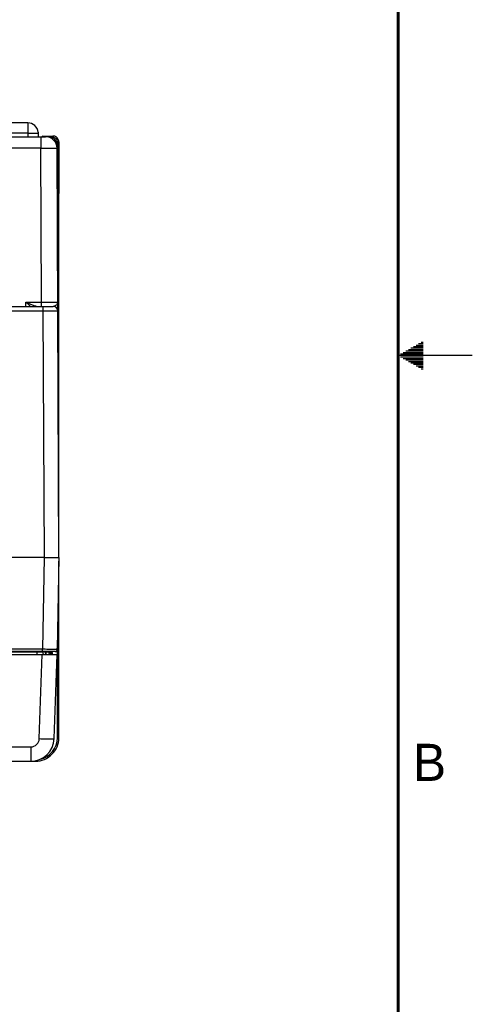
# Model space of a CAD drawing. Header units: inches. Extents: x 0 to 34, y 0 to 22.
# Tile 84 of 103: x 31 to 34, y 6.6 to 13.3. Entities that reach past the tile are written whole.
import ezdxf

# ---------------------------------------------------------------- set-up
doc = ezdxf.new("R2010")
doc.units = ezdxf.units.IN
doc.header["$LTSCALE"] = 1.87
doc.header["$MEASUREMENT"] = 0
doc.layers.get('0').update_dxf_attribs({"linetype": 'CONTINUOUS'})
doc.layers.add('02___PRT_ALL_AXES', color=7, linetype='CONTINUOUS')
doc.styles.add('TEXTSTYLE_2', font='txt')

msp = doc.modelspace()

# ---------------------------------------------------------------- linework, layer by layer
at = {"color": 3, "linetype": 'CONTINUOUS'}
for p, q in [((31.0061, 12.5656), (31.0061, 12.4728)), ((31.0061, 12.4956), (31.0757, 12.4956)), ((31.0757, 12.5025), (31.0757, 12.4956)), ((31.0761, 12.4956), (31.0761, 12.4728))]:
    msp.add_line(p, q, dxfattribs=at)
at = {"color": 7, "linetype": 'CONTINUOUS'}
for p, q in [((28.2798, 12.4728), (31.1248, 12.4728)), ((31.0933, 12.4728), (31.0933, 12.3955)), ((31.1051, 12.4772), (31.1018, 12.4728)), ((31.1051, 12.4728), (31.1051, 12.4772)), ((31.1051, 12.4772), (31.1759, 12.4772)), ((31.1094, 12.4729), (31.1051, 12.4772)), ((31.1707, 12.4674), (31.1759, 12.4674)), ((31.1759, 12.4772), (31.1759, 12.4674)), ((31.1992, 12.4198), (31.2006, 12.4198)), ((31.2006, 12.4151), (31.2006, 12.4198)), ((31.2054, 12.4379), (31.2054, 12.0898)), ((31.2152, 12.4379), (31.2054, 12.4379)), ((31.2152, 12.4379), (31.2152, 12.0907)), ((31.0933, 12.3955), (28.1654, 12.3955)), ((31.0979, 11.3586), (31.0933, 12.3955)), ((31.2156, 9.6401), (31.2036, 12.3944)), ((31.2054, 12.0898), (31.2153, 12.0907)), ((31.2056, 11.9383), (31.2056, 12.0899)), ((31.2151, 9.743), (31.2151, 12.0907)), ((30.9926, 11.3291), (30.9931, 11.3586)), ((30.9931, 11.3586), (31.0979, 11.3586)), ((31.0979, 11.3291), (31.0979, 11.3586)), ((27.7838, 11.3291), (31.1783, 11.3291)), ((27.8538, 11.2996), (31.1084, 11.2996)), ((31.1084, 11.3291), (31.1084, 11.2996)), ((31.1084, 11.2996), (31.1156, 9.6401)), ((31.1156, 9.6401), (27.8466, 9.6401)), ((31.1156, 9.6401), (31.1048, 9.0207)), ((31.2156, 9.6401), (31.2048, 9.0207)), ((31.2151, 9.0052), (31.2151, 9.6144)), ((31.1048, 9.0207), (27.8574, 9.0207)), ((31.1048, 9.006), (31.1048, 9.0207)), ((31.2056, 9.006), (31.2056, 9.0656)), ((27.759, 8.9864), (31.2032, 8.9864)), ((31.1898, 9.006), (27.7724, 9.006)), ((31.0668, 9.0009), (27.8954, 9.0009)), ((31.0667, 9.006), (31.0668, 9.0009)), ((31.0668, 9.0009), (31.0668, 8.9864)), ((31.0834, 8.4191), (31.1032, 8.9864)), ((31.106, 9.006), (31.1061, 9.0009)), ((31.1257, 9.006), (31.1258, 9.0009)), ((31.1277, 9.0009), (31.1258, 9.0009)), ((31.1258, 9.0009), (31.1258, 8.9864)), ((31.1276, 9.006), (31.1277, 9.0009)), ((31.1277, 9.0009), (31.1277, 8.9864)), ((31.1473, 9.006), (31.1474, 9.0009)), ((31.1519, 8.9913), (31.1607, 8.9913)), ((31.161, 8.9916), (31.1607, 8.9913)), ((31.1607, 8.9913), (31.1607, 8.9864)), ((31.1711, 8.9916), (31.161, 8.9916)), ((31.161, 8.9916), (31.161, 8.9864)), ((31.1634, 8.9993), (31.1614, 9.006)), ((31.1641, 9.0011), (31.1634, 8.9993)), ((31.1711, 8.9916), (31.1711, 8.9864)), ((31.1834, 8.4191), (31.2032, 8.9864)), ((31.1949, 9.0069), (31.2153, 9.0051)), ((31.2054, 8.4249), (31.2054, 9.006)), ((31.2152, 8.4249), (31.2152, 9.0052)), ((31.2054, 8.4249), (31.2152, 8.4249)), ((30.1348, 8.3636), (31.026, 8.3636)), ((31.026, 8.3636), (31.026, 8.2671)), ((28.8299, 8.2671), (31.026, 8.2671)), ((31.0292, 8.2675), (31.0578, 8.2675)), ((31.0578, 8.2706), (31.0578, 8.2675))]:
    msp.add_line(p, q, dxfattribs=at)
at = {"color": 2, "linetype": 'CONTINUOUS'}
for p, q in [((33.6386, 11.08), (33.6697, 11.08)), ((33.6559, 11.09), (33.6697, 11.09)), ((33.5173, 11.01), (33.6697, 11.01)), ((33.5347, 11.02), (33.6697, 11.02)), ((33.552, 11.03), (33.6697, 11.03)), ((33.5693, 11.04), (33.6697, 11.04)), ((33.5866, 11.05), (33.6697, 11.05)), ((33.6039, 11.06), (33.6697, 11.06)), ((33.6213, 11.07), (33.6697, 11.07)), ((34, 11), (33.5, 11)), ((33.5173, 10.99), (33.6697, 10.99)), ((33.5347, 10.98), (33.6697, 10.98)), ((33.552, 10.97), (33.6697, 10.97)), ((33.5693, 10.96), (33.6697, 10.96)), ((33.5866, 10.95), (33.6697, 10.95)), ((33.6039, 10.94), (33.6697, 10.94)), ((33.6213, 10.93), (33.6697, 10.93)), ((33.6386, 10.92), (33.6697, 10.92)), ((33.6559, 10.91), (33.6697, 10.91))]:
    msp.add_line(p, q, dxfattribs=at)
at = {"color": 7, "linetype": 'CONTINUOUS', "const_width": 0.02}
msp.add_lwpolyline([(33.5, 0.5), (33.5, 21.5)], dxfattribs=at)
at = {"color": 3, "linetype": 'CONTINUOUS'}
msp.add_arc((31.0061, 12.4956), 0.07, 5.66895, 90, dxfattribs=at)
at = {"color": 7, "linetype": 'CONTINUOUS'}
for centre, radius, start, end in [((31.1248, 12.3941), 0.0787, 0.25, 90), ((31.1466, 12.4198), 0.054, 0, 100.39333), ((31.1758, 12.4376), 0.0396, 72.05276, 89.92726), ((31.1759, 12.4379), 0.0295, 359.9975, 90.0025), ((31.1759, 12.4379), 0.0394, 18.01715, 71.98667), ((31.1756, 12.4378), 0.0396, 0.07512, 17.94869), ((31.1783, 11.2991), 0.03, 0.24981, 90), ((31.1898, 9.021), 0.015, 270.0001, 359), ((31.1209, 9.0012), 0.0148, 180.99998, 240.33333), ((31.1622, 9.0012), 0.0148, 181.00006, 270.00357), ((31.141, 8.9912), 0.0197, 41.46042, 48.87692), ((31.141, 8.9918), 0.0199, 40.11747, 45.42405), ((31.141, 8.9912), 0.0198, 28.24961, 41.4301), ((31.1409, 8.9917), 0.02, 34.24993, 40.11377), ((31.1408, 8.9917), 0.0202, 28.48894, 34.24674), ((31.141, 8.9912), 0.0197, 14.31507, 28.20595), ((31.1407, 8.9916), 0.0203, 5.73367, 28.47919), ((31.141, 8.9912), 0.0198, 0.05407, 14.26284), ((31.1407, 8.9916), 0.0203, 359.9946, 5.74057), ((31.1097, 8.9689), 0.0658, 33.21878, 34.34584), ((31.1519, 8.9902), 0.0195, 40.33866, 49.04512), ((31.0579, 8.4249), 0.1574, 269.99339, 0.00661), ((31.0579, 8.4248), 0.1475, 282.36244, 0.01524), ((31.026, 8.4211), 0.0575, 270.0005, 357.9995), ((31.026, 8.4246), 0.1575, 270, 358)]:
    msp.add_arc(centre, radius, start, end, dxfattribs=at)
msp.add_ellipse((31.1051, 12.4674), major_axis=(0, 0.00984), ratio=0.026186, start_param=-0.02618, end_param=0.034907, dxfattribs=at)
for points, knots in [([(31.0933, 12.3955), (31.1005, 12.3955), (31.1146, 12.3955), (31.135, 12.3955), (31.1511, 12.3954), (31.163, 12.3954), (31.171, 12.3953), (31.1783, 12.3952), (31.1847, 12.3952), (31.1902, 12.3951), (31.1943, 12.395), (31.197, 12.3949), (31.1987, 12.3948), (31.2002, 12.3948), (31.2014, 12.3947), (31.2023, 12.3946), (31.2029, 12.3946), (31.2033, 12.3945), (31.2035, 12.3945), (31.2036, 12.3945), (31.2036, 12.3944)], [0, 0, 0, 0, 0.19502, 0.382542, 0.555366, 0.634162, 0.706851, 0.772735, 0.831179, 0.881622, 0.923577, 0.941244, 0.956645, 0.969744, 0.980511, 0.98892, 0.994957, 0.998617, 0.999571, 1, 1, 1, 1]), ([(30.9931, 11.3586), (31.0004, 11.3554), (31.0148, 11.3491), (31.0328, 11.3415), (31.047, 11.3361), (31.0571, 11.3327), (31.0668, 11.3301), (31.0731, 11.3291), (31.0761, 11.3291)], [0, 0, 0, 0, 0.269665, 0.533897, 0.661596, 0.784136, 0.898541, 1, 1, 1, 1]), ([(30.9931, 11.3586), (30.9988, 11.3535), (31.0101, 11.3435), (31.0215, 11.3337), (31.0273, 11.3291)], [0, 0, 0, 0, 0.508924, 1, 1, 1, 1]), ([(31.0979, 11.3586), (31.105, 11.3586), (31.1191, 11.3586), (31.1395, 11.3586), (31.1556, 11.3586), (31.1676, 11.3586), (31.1756, 11.3587), (31.1828, 11.3587), (31.1892, 11.3587), (31.1948, 11.3588), (31.1988, 11.3588), (31.2016, 11.3588), (31.2033, 11.3588), (31.2047, 11.3589), (31.2059, 11.3589), (31.2067, 11.3589), (31.2072, 11.3589), (31.2075, 11.3589), (31.2078, 11.359), (31.2079, 11.359), (31.208, 11.359), (31.2081, 11.359), (31.2081, 11.359)], [0, 0, 0, 0, 0.195103, 0.382703, 0.555589, 0.634409, 0.707116, 0.773013, 0.831464, 0.881907, 0.923857, 0.941518, 0.956911, 0.969999, 0.980751, 0.989142, 0.992445, 0.995152, 0.997259, 0.998767, 0.999678, 1, 1, 1, 1]), ([(31.2018, 11.3441), (31.2003, 11.3422), (31.1969, 11.3387), (31.1911, 11.3342), (31.185, 11.3306), (31.1805, 11.3291), (31.1783, 11.3291)], [0, 0, 0, 0, 0.251356, 0.514849, 0.771604, 1, 1, 1, 1]), ([(31.2081, 11.359), (31.2081, 11.3577), (31.2078, 11.3551), (31.2061, 11.3499), (31.2037, 11.3463), (31.2018, 11.3441)], [0, 0, 0, 0, 0.229972, 0.469459, 1, 1, 1, 1]), ([(31.1084, 11.2996), (31.1149, 11.2997), (31.1276, 11.2997), (31.1461, 11.2997), (31.1608, 11.2996), (31.1716, 11.2996), (31.1788, 11.2996), (31.1854, 11.2996), (31.1912, 11.2995), (31.1963, 11.2995), (31.1999, 11.2995), (31.2024, 11.2994), (31.204, 11.2994), (31.2053, 11.2994), (31.2063, 11.2994), (31.2072, 11.2993), (31.2077, 11.2993), (31.2081, 11.2993), (31.2082, 11.2993), (31.2083, 11.2993), (31.2083, 11.2993), (31.2083, 11.2993)], [0, 0, 0, 0, 0.195085, 0.382668, 0.555546, 0.634364, 0.707072, 0.77297, 0.831424, 0.881872, 0.923827, 0.941491, 0.956887, 0.969978, 0.980734, 0.989128, 0.99514, 0.997249, 0.998759, 0.999672, 1, 1, 1, 1]), ([(31.1156, 9.6401), (31.1221, 9.6401), (31.1349, 9.6401), (31.1534, 9.64), (31.1704, 9.64), (31.1854, 9.6399), (31.1963, 9.6399), (31.2035, 9.6399), (31.2077, 9.6399), (31.211, 9.6399), (31.2132, 9.64), (31.2144, 9.64), (31.2151, 9.64), (31.2154, 9.6401), (31.2156, 9.6401)], [0, 0, 0, 0, 0.195091, 0.382685, 0.555569, 0.707095, 0.83144, 0.88188, 0.923826, 0.956875, 0.980712, 0.989101, 0.995116, 1, 1, 1, 1]), ([(31.2048, 9.0207), (31.2048, 9.0207), (31.2047, 9.0207), (31.2046, 9.0207), (31.2045, 9.0207), (31.2043, 9.0207), (31.204, 9.0207), (31.2035, 9.0207), (31.2028, 9.0207), (31.2017, 9.0207), (31.2004, 9.0207), (31.1989, 9.0207), (31.1964, 9.0206), (31.1927, 9.0206), (31.1877, 9.0206), (31.1818, 9.0206), (31.1753, 9.0206), (31.168, 9.0206), (31.1572, 9.0206), (31.1426, 9.0206), (31.124, 9.0207), (31.1113, 9.0207), (31.1048, 9.0207)], [0, 0, 0, 0, 0.000309, 0.001215, 0.002722, 0.004828, 0.007534, 0.010838, 0.01923, 0.029984, 0.043074, 0.058469, 0.076133, 0.11809, 0.168539, 0.226997, 0.292899, 0.365612, 0.444434, 0.61732, 0.80491, 1, 1, 1, 1]), ([(31.1061, 9.0009), (31.1061, 9.0009), (31.1057, 9.001), (31.1053, 9.0008), (31.1043, 9.0009), (31.1024, 9.0008), (31.0991, 9.0008), (31.0942, 9.0008), (31.0883, 9.0008), (31.0791, 9.0009), (31.0718, 9.0009), (31.0668, 9.0009)], [0, 0, 0, 0, 0.00486, 0.019259, 0.043071, 0.076128, 0.168509, 0.292894, 0.444387, 0.617249, 1, 1, 1, 1]), ([(31.1258, 9.0009), (31.1233, 9.0009), (31.1196, 9.0009), (31.115, 9.0008), (31.1121, 9.0008), (31.1097, 9.0009), (31.1077, 9.0008), (31.1069, 9.001), (31.1061, 9.0008), (31.1061, 9.0009)], [0, 0, 0, 0, 0.382182, 0.554959, 0.706486, 0.83093, 0.923474, 0.980539, 1, 1, 1, 1]), ([(31.1474, 9.0009), (31.1474, 9.0008), (31.1466, 9.001), (31.1458, 9.0008), (31.1438, 9.0009), (31.1415, 9.0008), (31.1385, 9.0008), (31.1339, 9.0009), (31.1302, 9.0009), (31.1277, 9.0009)], [0, 0, 0, 0, 0.019361, 0.07619, 0.168652, 0.292912, 0.444372, 0.61733, 1, 1, 1, 1]), ([(31.0834, 8.4191), (31.0899, 8.4189), (31.1027, 8.4185), (31.1212, 8.418), (31.1382, 8.4178), (31.1532, 8.4176), (31.164, 8.4177), (31.1712, 8.4179), (31.1754, 8.418), (31.1787, 8.4182), (31.1812, 8.4184), (31.1825, 8.4187), (31.1834, 8.4189), (31.1834, 8.4191)], [0, 0, 0, 0, 0.194548, 0.38196, 0.554451, 0.705642, 0.829839, 0.880232, 0.922205, 0.955346, 0.979338, 0.994097, 1, 1, 1, 1])]:
    msp.add_open_spline(points, degree=3, knots=knots, dxfattribs=at)
for points in [[(31.1634, 8.9993), (31.1618, 9.002), (31.1593, 9.0043), (31.1566, 9.006)], [(31.1647, 9.0049), (31.1648, 9.0036), (31.1645, 9.0023), (31.1641, 9.0011)], [(31.1668, 9.0028), (31.1694, 8.9998), (31.1711, 8.9956), (31.1711, 8.9916)]]:
    msp.add_open_spline(points, degree=3, dxfattribs=at)
at = {"layer": '02___PRT_ALL_AXES', "color": 3, "linetype": 'CONTINUOUS'}
for p, q in [((31.0061, 12.5656), (28.2594, 12.5656)), ((31.0061, 12.4956), (28.281, 12.4956))]:
    msp.add_line(p, q, dxfattribs=at)

# ---------------------------------------------------------------- texts
at = {"color": 2, "linetype": 'CONTINUOUS', "insert": (33.6006, 8.3845), "char_height": 0.25, "width": 0.25, "attachment_point": 1, "line_spacing_factor": 0.9, "style": 'TEXTSTYLE_2'}
msp.add_mtext('B', dxfattribs=at)

doc.saveas('drawing.dxf')
